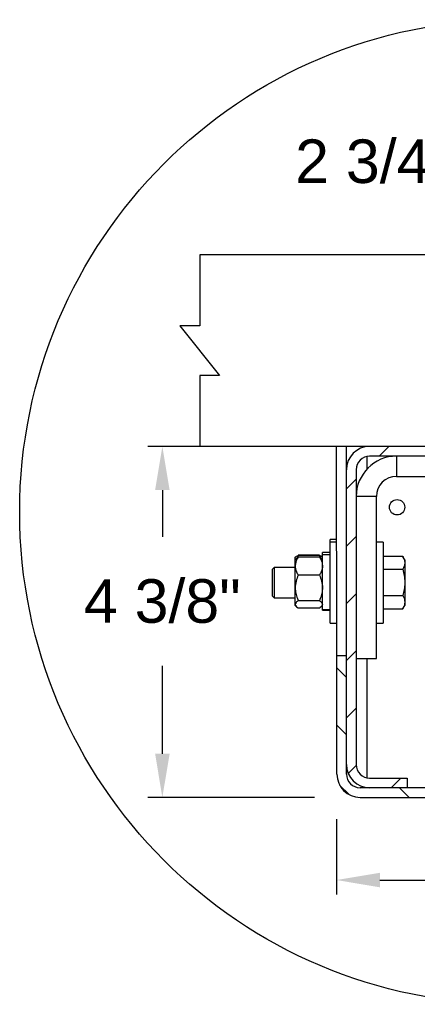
# Model space of a CAD drawing. Header units: inches. Extents: x 170 to 312, y 215 to 248.
# Tile 111 of 256: x 198.104 to 198.96, y 216.186 to 218.303. Entities that reach past the tile are written whole.
import ezdxf

# ---------------------------------------------------------------- set-up
doc = ezdxf.new("R2010")
doc.units = ezdxf.units.IN
doc.header["$LTSCALE"] = 0.25
doc.header["$MEASUREMENT"] = 0
doc.layers.add('ANNOTATIONS', color=1, linetype='Continuous')
doc.layers.add('DETAILS', color=4, linetype='Continuous')
doc.styles.add('ARIAL', font='arial.ttf', dxfattribs={"height": 0.09375})
doc.dimstyles.new('STANDARD$0', dxfattribs={"dimtxt": 0.09375, "dimasz": 0.09375, "dimexe": 0.03125, "dimexo": 0.046875, "dimgap": 0.09, "dimtad": 0, "dimtih": 1, "dimtoh": 1, "dimdec": 4, "dimzin": 0, "dimdsep": 46, "dimtxsty": 'ARIAL', "dimcen": 0.09, "dimadec": 0, "dimazin": 0, "dimtfac": 1, "dimtdec": 4, "dimtofl": 0, "dimtmove": 0, "dimatfit": 1, "dimfxl": 1, "dimtolj": 1, "dimtzin": 0, "dimarcsym": 0})

# ---------------------------------------------------------------- blocks, each defined once
blk = doc.blocks.new('*D157')
at = {"layer": 'ANNOTATIONS', "color": 0, "lineweight": -2, "transparency": 16777216}
for p, q in [((199.6788, 216.6338), (199.6788, 216.4218)), ((198.7861, 216.584), (198.7861, 216.4218)), ((198.8798, 216.4531), (198.9787, 216.4531)), ((199.585, 216.4531), (199.4849, 216.4531))]:
    blk.add_line(p, q, dxfattribs=at)
at = {"layer": 'ANNOTATIONS', "color": 0, "transparency": 16777216}
for points in [[(198.8798, 216.4687), (198.8798, 216.4374), (198.7861, 216.4531)], [(199.585, 216.4687), (199.585, 216.4374), (199.6788, 216.4531)]]:
    blk.add_solid(points, dxfattribs=at)
at = {"layer": 'defpoints', "color": 0, "transparency": 16777216}
for p in [(199.6788, 216.6807), (198.7861, 216.6309), (199.6788, 216.4531)]:
    blk.add_point(p, dxfattribs=at)
at = {"layer": 'ANNOTATIONS', "color": 0, "transparency": 16777216, "insert": (199.2318, 216.4531), "char_height": 0.09375, "attachment_point": 5, "style": 'ARIAL'}
blk.add_mtext('\\A1;5 1/4"', dxfattribs=at)
blk = doc.blocks.new('*D158')
at = {"layer": 'ANNOTATIONS', "color": 0, "lineweight": -2, "transparency": 16777216}
for p, q in [((198.7901, 217.3854), (198.3803, 217.3854)), ((198.4115, 217.2916), (198.4115, 217.191)), ((198.4115, 216.7247), (198.4115, 216.914)), ((198.7392, 216.6309), (198.3803, 216.6309))]:
    blk.add_line(p, q, dxfattribs=at)
at = {"layer": 'ANNOTATIONS', "color": 0, "transparency": 16777216}
for points in [[(198.3959, 217.2916), (198.4272, 217.2916), (198.4115, 217.3854)], [(198.3959, 216.7247), (198.4272, 216.7247), (198.4115, 216.6309)]]:
    blk.add_solid(points, dxfattribs=at)
at = {"layer": 'defpoints', "color": 0, "transparency": 16777216}
for p in [(198.837, 217.3854), (198.4115, 216.6309), (198.7861, 216.6309)]:
    blk.add_point(p, dxfattribs=at)
at = {"layer": 'ANNOTATIONS', "color": 0, "transparency": 16777216, "insert": (198.4115, 217.0525), "char_height": 0.09375, "attachment_point": 5, "style": 'ARIAL'}
blk.add_mtext('\\A1;4 3/8"', dxfattribs=at)
blk = doc.blocks.new('*D159')
at = {"layer": 'ANNOTATIONS', "color": 0, "lineweight": -2, "transparency": 16777216}
for p, q in [((199.3076, 217.8949), (199.3076, 218.0294)), ((199.6788, 217.8445), (199.6788, 218.0294)), ((199.2138, 217.9982), (199.1201, 217.9982)), ((199.7725, 217.9982), (199.8663, 217.9982))]:
    blk.add_line(p, q, dxfattribs=at)
at = {"layer": 'ANNOTATIONS', "color": 0, "transparency": 16777216}
for points in [[(199.2138, 218.0138), (199.2138, 217.9825), (199.3076, 217.9982)], [(199.7725, 218.0138), (199.7725, 217.9825), (199.6788, 217.9982)]]:
    blk.add_solid(points, dxfattribs=at)
at = {"layer": 'defpoints', "color": 0, "transparency": 16777216}
for p in [(199.6788, 217.9982), (199.3076, 217.848), (199.6788, 217.7977)]:
    blk.add_point(p, dxfattribs=at)
at = {"layer": 'ANNOTATIONS', "color": 0, "transparency": 16777216, "insert": (198.8662, 217.9982), "char_height": 0.09375, "attachment_point": 5, "style": 'ARIAL'}
blk.add_mtext('\\A1;2 3/4"', dxfattribs=at)

msp = doc.modelspace()

# ---------------------------------------------------------------- hatches: boundary and pattern name
at = {"layer": 'DETAILS'}
h = msp.add_hatch(dxfattribs=at)
h.set_pattern_fill('ANSI31', color=256, scale=0.696721, style=0)
h.set_pattern_definition([(45, (194.91003, 211.79544), (-0.061582, 0.061582), [])])
edge = h.paths.add_edge_path(flags=0)
edge.add_line((199.62143, 217.11738), (199.43177, 217.1682))
edge.add_line((199.43177, 217.1682), (199.4264, 217.14818))
edge.add_line((199.4264, 217.14818), (199.61606, 217.09736))
edge.add_arc((199.62896, 217.14547), 0.04982, 255, 360)
edge.add_line((199.67877, 217.14547), (199.67877, 217.33555))
edge.add_arc((199.62896, 217.33555), 0.04982, 0, 90)
edge.add_line((199.62896, 217.38537), (198.85769, 217.38537))
edge.add_arc((198.85769, 217.33555), 0.04982, 90, 180)
edge.add_line((198.80787, 217.33555), (198.80787, 216.70145))
edge.add_arc((198.85769, 216.70145), 0.04982, 180, 270)
edge.add_line((198.85769, 216.65163), (198.9385, 216.65163))
edge.add_line((198.9385, 216.65163), (198.9385, 216.67236))
edge.add_line((198.9385, 216.67236), (198.85769, 216.67236))
edge.add_arc((198.85769, 216.70145), 0.02909, 180, 270, ccw=False)
edge.add_line((198.8286, 216.70145), (198.8286, 217.33555))
edge.add_arc((198.85769, 217.33555), 0.02909, 90, 180, ccw=False)
edge.add_line((198.85769, 217.36464), (199.62896, 217.36464))
edge.add_arc((199.62896, 217.33555), 0.02909, 0, 90, ccw=False)
edge.add_line((199.65804, 217.33555), (199.65804, 217.14547))
edge.add_arc((199.62896, 217.14547), 0.02909, 255, 360, ccw=False)
h = msp.add_hatch(dxfattribs=at)
h.set_pattern_fill('ANSI31', color=256, scale=0.696721, angle=90, style=0)
h.set_pattern_definition([(135, (194.91003, 211.79544), (-0.061582, -0.061582), [])])
edge = h.paths.add_edge_path(flags=0)
edge.add_line((199.43177, 216.9134), (199.62143, 216.96422))
edge.add_arc((199.62896, 216.93612), 0.02909, 0, 105, ccw=False)
edge.add_line((199.65804, 216.93612), (199.65804, 216.68072))
edge.add_arc((199.62896, 216.68072), 0.02909, 270, 360, ccw=False)
edge.add_line((199.62896, 216.65163), (198.83696, 216.65163))
edge.add_arc((198.83696, 216.68072), 0.02909, 180, 270, ccw=False)
edge.add_line((198.80787, 216.68072), (198.80787, 216.93572))
edge.add_line((198.80787, 216.93572), (198.78714, 216.93572))
edge.add_line((198.78714, 216.93572), (198.78714, 216.68072))
edge.add_arc((198.83696, 216.68072), 0.04982, 180, 270)
edge.add_line((198.83696, 216.63091), (199.62896, 216.63091))
edge.add_arc((199.62896, 216.68072), 0.04982, 270, 360)
edge.add_line((199.67877, 216.68072), (199.67877, 216.93612))
edge.add_arc((199.62896, 216.93612), 0.04982, 0, 105)
edge.add_line((199.61606, 216.98424), (199.4264, 216.93342))
edge.add_line((199.4264, 216.93342), (199.43177, 216.9134))

# ---------------------------------------------------------------- linework, layer by layer
for p, q in [((199.67877, 217.79766), (198.49193, 217.79766)), ((198.49193, 217.79766), (198.49193, 217.64471)), ((198.49193, 217.64471), (198.44947, 217.64471)), ((198.44947, 217.64471), (198.53439, 217.53833)), ((198.53439, 217.53833), (198.49193, 217.53833)), ((198.49193, 217.53833), (198.49193, 217.38537)), ((199.67877, 217.38537), (198.49193, 217.38537)), ((198.78714, 216.93572), (198.7861, 217.38537)), ((198.80787, 216.68072), (198.80787, 217.38537)), ((198.85141, 217.38537), (198.85141, 217.38497)), ((198.85141, 217.36396), (198.85141, 217.33632)), ((199.62896, 217.36464), (198.85769, 217.36464)), ((198.91569, 217.36464), (198.91569, 217.3211)), ((198.8286, 217.33555), (198.8286, 216.70145)), ((198.91569, 217.3211), (199.28765, 217.3211)), ((198.87214, 217.27755), (198.8286, 217.27755)), ((198.87214, 216.92919), (198.87214, 217.27755)), ((198.78698, 217.18528), (198.77252, 217.18528)), ((198.77252, 217.00566), (198.77252, 217.18528)), ((198.78698, 217.17984), (198.77252, 217.17984)), ((198.8866, 217.17984), (198.87214, 217.17984)), ((198.8866, 217.17984), (198.8866, 217.00566)), ((198.69824, 217.14805), (198.69745, 217.14713)), ((198.69745, 217.0438), (198.69745, 217.14713)), ((198.69934, 217.14388), (198.69745, 217.14169)), ((198.70398, 217.15083), (198.70195, 217.14623)), ((198.74962, 217.15141), (198.70398, 217.15141)), ((198.74962, 217.15083), (198.70398, 217.15083)), ((198.74962, 217.1477), (198.70398, 217.1477)), ((198.74962, 217.15083), (198.75166, 217.14623)), ((198.75615, 217.14169), (198.75426, 217.14388)), ((198.75615, 217.14713), (198.75536, 217.14805)), ((198.77252, 217.15767), (198.75615, 217.15767)), ((198.75615, 217.03326), (198.75615, 217.15767)), ((198.77252, 217.15223), (198.75615, 217.15223)), ((198.8866, 217.14926), (198.92891, 217.14926)), ((198.93328, 217.14169), (198.92872, 217.14959)), ((198.93328, 217.14169), (198.93328, 217.0438)), ((198.6523, 217.12541), (198.64798, 217.12109)), ((198.64798, 217.12109), (198.64798, 217.06441)), ((198.69745, 217.12541), (198.6523, 217.12541)), ((198.6523, 217.12541), (198.6523, 217.06009)), ((198.8866, 217.12149), (198.92891, 217.12149)), ((198.74962, 217.10879), (198.70398, 217.10879)), ((198.64798, 217.06441), (198.6523, 217.06009)), ((198.6523, 217.06009), (198.69745, 217.06009)), ((198.8866, 217.06498), (198.92891, 217.06498)), ((198.69745, 217.0438), (198.69934, 217.04161)), ((198.74962, 217.05384), (198.70398, 217.05384)), ((198.74962, 217.03779), (198.70398, 217.03779)), ((198.74962, 217.03775), (198.70398, 217.03775)), ((198.75426, 217.04161), (198.75615, 217.0438)), ((198.75615, 217.03452), (198.77252, 217.03452)), ((198.8866, 217.03623), (198.92891, 217.03623)), ((198.92872, 217.0359), (198.93328, 217.0438)), ((198.75615, 217.03333), (198.77252, 217.03333)), ((198.75615, 217.03326), (198.77252, 217.03326)), ((198.77252, 217.00566), (198.78698, 217.00566)), ((198.87214, 217.00566), (198.8866, 217.00566)), ((198.78714, 216.68072), (198.78714, 216.93572)), ((198.78714, 216.93572), (198.80787, 216.93572)), ((198.8286, 216.92919), (198.87214, 216.92919)), ((198.85141, 216.92919), (198.85141, 216.67305)), ((198.85769, 216.67236), (198.9385, 216.67236)), ((198.9385, 216.67236), (198.9385, 216.65163)), ((199.62896, 216.65163), (198.83696, 216.65163)), ((198.83696, 216.63091), (199.62896, 216.63091))]:
    msp.add_line(p, q, dxfattribs=at)
for centre, radius in [((199.16312, 217.24454), 1.0587), ((198.91673, 217.25473), 0.01655)]:
    msp.add_circle(centre, radius, dxfattribs=at)
for centre, radius, start, end in [((198.85769, 217.33555), 0.04982, 90, 180), ((198.85769, 217.33555), 0.02909, 90, 180), ((198.91569, 217.27755), 0.08709, 90, 180), ((198.91569, 217.27755), 0.04355, 90, 180), ((198.85769, 216.70145), 0.04982, 180, 270), ((198.85769, 216.70145), 0.02909, 180, 270), ((198.83696, 216.68072), 0.04982, 180, 270), ((198.83696, 216.68072), 0.02909, 180, 270)]:
    msp.add_arc(centre, radius, start, end, dxfattribs=at)
for points, knots in [([(198.70398, 217.1477), (198.70301, 217.14605), (198.70072, 217.14216), (198.69807, 217.13566), (198.69766, 217.13074), (198.69745, 217.12825)], [0, 0, 0, 0, 0.2654853, 0.628082, 1, 1, 1, 1]), ([(198.69821, 217.1477), (198.69833, 217.14792), (198.69877, 217.14875), (198.70115, 217.14979), (198.70334, 217.15059), (198.70398, 217.15083)], [0, 0, 0, 0, 0.2005268, 0.7660545, 1, 1, 1, 1]), ([(198.69945, 217.14379), (198.70023, 217.14466), (198.70143, 217.14599), (198.70332, 217.14726), (198.70398, 217.1477)], [0, 0, 0, 0, 0.6504717, 1, 1, 1, 1]), ([(198.75539, 217.1477), (198.75527, 217.14792), (198.75483, 217.14875), (198.75245, 217.14979), (198.75026, 217.15059), (198.74962, 217.15083)], [0, 0, 0, 0, 0.2005268, 0.7660545, 1, 1, 1, 1]), ([(198.74962, 217.1477), (198.75059, 217.14605), (198.75288, 217.14216), (198.75553, 217.13566), (198.75594, 217.13074), (198.75615, 217.12825)], [0, 0, 0, 0, 0.2654853, 0.628082, 1, 1, 1, 1]), ([(198.75416, 217.14379), (198.75337, 217.14466), (198.75217, 217.14599), (198.75028, 217.14726), (198.74962, 217.1477)], [0, 0, 0, 0, 0.6504717, 1, 1, 1, 1]), ([(198.92891, 217.14926), (198.93013, 217.14701), (198.9326, 217.14245), (198.93305, 217.13775), (198.93328, 217.13538)], [0, 0, 0, 0, 0.495458, 1, 1, 1, 1]), ([(198.69745, 217.12825), (198.69746, 217.1278), (198.6975, 217.1249), (198.69857, 217.11946), (198.70118, 217.11345), (198.70329, 217.10995), (198.70398, 217.10879)], [0, 0, 0, 0, 0.0658839, 0.434359, 0.8133579, 1, 1, 1, 1]), ([(198.75615, 217.12825), (198.75614, 217.1278), (198.7561, 217.1249), (198.75503, 217.11946), (198.75242, 217.11345), (198.75031, 217.10995), (198.74962, 217.10879)], [0, 0, 0, 0, 0.0658839, 0.434359, 0.8133579, 1, 1, 1, 1]), ([(198.93328, 217.13538), (198.93327, 217.13505), (198.93323, 217.13256), (198.93228, 217.12786), (198.93004, 217.12363), (198.92891, 217.12149)], [0, 0, 0, 0, 0.0700811, 0.5307798, 1, 1, 1, 1]), ([(198.92891, 217.12149), (198.93013, 217.1169), (198.9326, 217.10764), (198.93305, 217.09807), (198.93328, 217.09324)], [0, 0, 0, 0, 0.495458, 1, 1, 1, 1]), ([(198.70398, 217.10879), (198.70227, 217.10452), (198.69878, 217.09583), (198.69746, 217.08633), (198.69745, 217.08145), (198.69745, 217.08131)], [0, 0, 0, 0, 0.4839977, 0.9856214, 1, 1, 1, 1]), ([(198.74962, 217.10879), (198.75133, 217.10452), (198.75482, 217.09583), (198.75614, 217.08633), (198.75615, 217.08145), (198.75615, 217.08131)], [0, 0, 0, 0, 0.4839977, 0.9856214, 1, 1, 1, 1]), ([(198.69745, 217.08131), (198.6977, 217.07747), (198.6982, 217.06965), (198.70113, 217.06055), (198.70334, 217.05536), (198.70398, 217.05384)], [0, 0, 0, 0, 0.4057211, 0.8260994, 1, 1, 1, 1]), ([(198.75615, 217.08131), (198.7559, 217.07747), (198.7554, 217.06965), (198.75247, 217.06055), (198.75026, 217.05536), (198.74962, 217.05384)], [0, 0, 0, 0, 0.4057211, 0.8260994, 1, 1, 1, 1]), ([(198.93328, 217.09324), (198.93327, 217.09257), (198.93323, 217.08749), (198.93228, 217.07793), (198.93004, 217.06932), (198.92891, 217.06498)], [0, 0, 0, 0, 0.0700811, 0.5307798, 1, 1, 1, 1]), ([(198.92891, 217.06498), (198.92946, 217.06396), (198.93098, 217.06112), (198.93283, 217.05633), (198.93313, 217.05252), (198.93328, 217.05061)], [0, 0, 0, 0, 0.2167804, 0.605832, 1, 1, 1, 1]), ([(198.70398, 217.05384), (198.70227, 217.05259), (198.69878, 217.05005), (198.69746, 217.04728), (198.69745, 217.04586), (198.69745, 217.04582)], [0, 0, 0, 0, 0.4839977, 0.9856214, 1, 1, 1, 1]), ([(198.69745, 217.04582), (198.6977, 217.04469), (198.6982, 217.04241), (198.70113, 217.03975), (198.70334, 217.03824), (198.70398, 217.03779)], [0, 0, 0, 0, 0.4057211, 0.8260994, 1, 1, 1, 1]), ([(198.74962, 217.05384), (198.75133, 217.05259), (198.75482, 217.05005), (198.75614, 217.04728), (198.75615, 217.04586), (198.75615, 217.04582)], [0, 0, 0, 0, 0.48399771, 0.98562139, 1, 1, 1, 1]), ([(198.75615, 217.04582), (198.7559, 217.04469), (198.7554, 217.04241), (198.75247, 217.03975), (198.75026, 217.03824), (198.74962, 217.03779)], [0, 0, 0, 0, 0.4057211, 0.8260994, 1, 1, 1, 1]), ([(198.93328, 217.05061), (198.93323, 217.04946), (198.93302, 217.04459), (198.93069, 217.03985), (198.92891, 217.03623)], [0, 0, 0, 0, 0.2366272, 1, 1, 1, 1])]:
    msp.add_open_spline(points, degree=3, knots=knots, dxfattribs=at)

# ---------------------------------------------------------------- dimensions: what is measured, and where the dimension line sits
at = {"layer": 'ANNOTATIONS'}
for base, p1, p2, text, picture, middle in [((199.67877, 217.99817), (199.30757, 217.84801), (199.67877, 217.79766), '2 3/4"', '*D159', (198.86617, 217.99817)), ((199.67877, 216.45305), (198.7861, 216.63091), (199.67877, 216.68072), '5 1/4"', '*D157', (199.23181, 216.45305))]:
    dim = msp.add_linear_dim(base=base, p1=p1, p2=p2, text=text, dimstyle='STANDARD$0', dxfattribs=at)
    dim.commit()
    dim.dimension.update_dxf_attribs({"geometry": picture, "text_midpoint": middle, "dimtype": 160})
dim = msp.add_linear_dim(base=(198.41153, 216.63091), p1=(198.83696, 217.38537), p2=(198.7861, 216.63091), angle=90, text='4 3/8"', dimstyle='STANDARD$0', dxfattribs=at)
dim.commit()
dim.dimension.update_dxf_attribs({"geometry": '*D158', "text_midpoint": (198.41153, 217.05246), "dimtype": 160})

doc.saveas('drawing.dxf')
